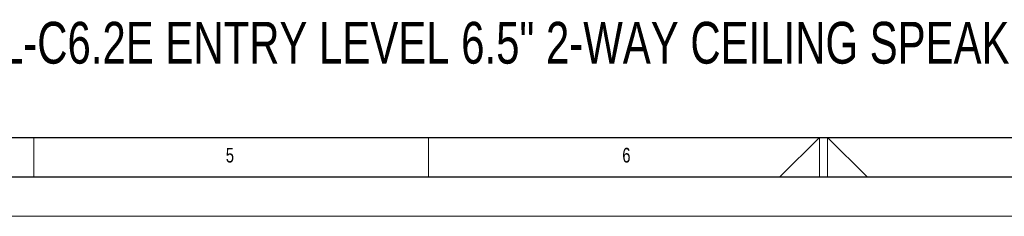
# Model space of a CAD drawing. Header units: millimetres. Extents: x 0 to 594, y 0 to 420.
# Tile 6 of 50: x 200 to 325, y 0 to 25. Entities that reach past the tile are written whole.
import ezdxf

# ---------------------------------------------------------------- set-up
doc = ezdxf.new("R2010")
doc.units = ezdxf.units.MM
doc.layers.add('FORMAT', color=7, linetype='Continuous')
doc.layers.add('SLD-0', color=7, linetype='Continuous')
doc.styles.add('SLDTEXTSTYLE0', font='TXT', dxfattribs={"width": 0.75})

msp = doc.modelspace()

# ---------------------------------------------------------------- linework, layer by layer
at = {"color": 7, "linetype": 'Continuous', "lineweight": 18}
for p, q in [((202, 10), (202, 5)), ((252, 10), (252, 5)), ((296.469, 5), (301.5, 10)), ((301.5, 10), (301.5, 5)), ((302.5, 10), (302.5, 5)), ((307.531, 5), (302.5, 10)), ((0, 0), (594, 0))]:
    msp.add_line(p, q, dxfattribs=at)
at = {"layer": 'FORMAT'}
for p, q in [((20, 10), (584, 10)), ((15, 5), (589, 5))]:
    msp.add_line(p, q, dxfattribs=at)

# ---------------------------------------------------------------- texts
at = {"layer": 'FORMAT', "char_height": 1.852, "attachment_point": 1, "style": 'SLDTEXTSTYLE0'}
for s, insert in [('5', (226.326, 8.668)), ('6', (276.533, 8.668))]:
    msp.add_mtext(s, dxfattribs=dict(at, insert=insert))
at = {"layer": 'SLD-0', "color": 7, "insert": (194.188, 24.627), "char_height": 5.29167, "attachment_point": 1, "style": 'SLDTEXTSTYLE0'}
msp.add_mtext('EL-C6.2E ENTRY LEVEL 6.5" 2-WAY CEILING SPEAKER EVAC', dxfattribs=at)

doc.saveas('drawing.dxf')
